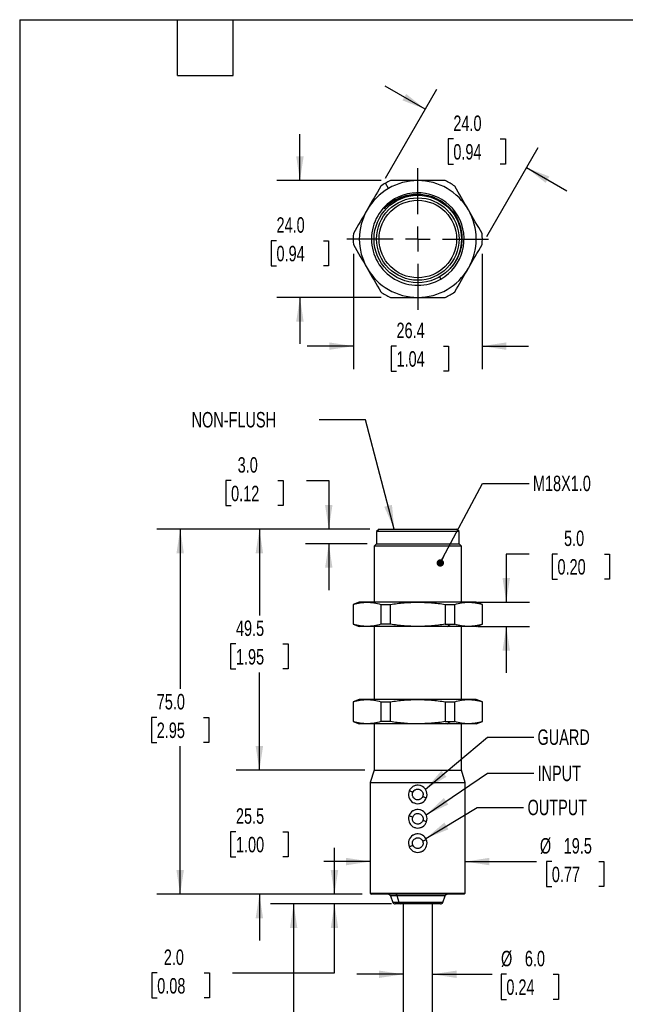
# Model space of a CAD drawing. Header units: millimetres. Extents: x 10 to 410, y 10 to 314.
# Tile 2 of 8: x 10 to 134, y 112 to 314. Entities that reach past the tile are written whole.
import ezdxf

# ---------------------------------------------------------------- set-up
doc = ezdxf.new("R2010")
doc.units = ezdxf.units.MM
doc.header["$LTSCALE"] = 1.5
doc.linetypes.add('CENTERX2', pattern=[20.32, 12.7, -2.54, 2.54, -2.54])
doc.layers.add('CENTER', color=40, linetype='CENTERX2')
doc.layers.add('DIMENSIONS', color=140, linetype='Continuous', lineweight=25)
doc.layers.add('TEXT', color=140, linetype='Continuous', lineweight=25)
doc.styles.add('SLDTEXTSTYLE0', font='TXT', dxfattribs={"width": 0.7})
doc.dimstyles.new('SLDDIMSTYLE0', dxfattribs={"dimtxt": 3.237012, "dimasz": 4.953, "dimexe": 0, "dimexo": 0.0625, "dimgap": 0.809253, "dimtad": 0, "dimtih": 1, "dimtoh": 1, "dimrnd": 1e-09, "dimzin": 4, "dimdsep": 46, "dimtxsty": 'SLDTEXTSTYLE0', "dimsah": 1, "dimcen": 0.09, "dimadec": 0, "dimazin": 1, "dimtfac": 1, "dimtmove": 0, "dimatfit": 0, "dimfxl": 0, "dimfrac": 2, "dimtolj": 1, "dimtzin": 12, "dimarcsym": 0})
doc.dimstyles.new('SLDDIMSTYLE1', dxfattribs={"dimtxt": 3.237012, "dimasz": 4.953, "dimexe": 0, "dimexo": 0.0625, "dimgap": 0.809253, "dimtad": 0, "dimtih": 1, "dimtoh": 1, "dimrnd": 1e-09, "dimzin": 12, "dimdsep": 46, "dimtxsty": 'SLDTEXTSTYLE0', "dimsah": 1, "dimcen": 0.09, "dimadec": 0, "dimazin": 3, "dimtfac": 1, "dimtmove": 0, "dimatfit": 0, "dimfxl": 0, "dimfrac": 2, "dimtolj": 1, "dimtzin": 12, "dimarcsym": 0})
doc.dimstyles.new('SLDDIMSTYLE2', dxfattribs={"dimtxt": 3.237012, "dimasz": 4.953, "dimexe": 0, "dimexo": 0.0625, "dimgap": 0.809253, "dimtad": 0, "dimtih": 1, "dimtoh": 1, "dimrnd": 1e-09, "dimzin": 12, "dimdsep": 46, "dimtxsty": 'SLDTEXTSTYLE0', "dimsah": 1, "dimcen": 0.09, "dimadec": 0, "dimazin": 3, "dimtfac": 1, "dimtofl": 0, "dimtmove": 0, "dimatfit": 3, "dimfxl": 0, "dimfrac": 2, "dimtolj": 1, "dimtzin": 12, "dimarcsym": 0})
doc.dimstyles.new('SLDDIMSTYLE3', dxfattribs={"dimtxt": 3.237012, "dimasz": 4.953, "dimexe": 0, "dimexo": 0.0625, "dimgap": 0.809253, "dimtad": 0, "dimtih": 1, "dimtoh": 1, "dimrnd": 1e-09, "dimzin": 4, "dimdsep": 46, "dimtxsty": 'SLDTEXTSTYLE0', "dimsah": 1, "dimcen": 0.09, "dimadec": 0, "dimazin": 1, "dimtfac": 1, "dimtofl": 0, "dimtmove": 0, "dimatfit": 3, "dimfxl": 0, "dimfrac": 2, "dimtolj": 1, "dimtzin": 12, "dimarcsym": 0})
doc.dimstyles.new('SLDDIMSTYLE4', dxfattribs={"dimtxt": 0.18, "dimasz": 4.953, "dimexe": 0, "dimexo": 0.0625, "dimgap": 0, "dimtad": 0, "dimtih": 1, "dimtoh": 1, "dimdec": 0, "dimrnd": 1e-09, "dimzin": 0, "dimdsep": 46, "dimtxsty": 'Standard', "dimsah": 1, "dimcen": 0.09, "dimadec": 0, "dimazin": 0, "dimtfac": 4.953, "dimtdec": 0, "dimtofl": 0, "dimtmove": 0, "dimatfit": 3, "dimfxl": 0, "dimfrac": 2, "dimtolj": 1, "dimtzin": 0, "dimarcsym": 0})
doc.dimstyles.new('SLDDIMSTYLE5', dxfattribs={"dimtxt": 0.18, "dimasz": 1.524, "dimexe": 0, "dimexo": 0.0625, "dimgap": 0, "dimtad": 0, "dimtih": 1, "dimtoh": 1, "dimdec": 0, "dimrnd": 1e-09, "dimzin": 0, "dimdsep": 46, "dimtxsty": 'Standard', "dimblk1": 'DOT', "dimblk2": 'DOT', "dimsah": 1, "dimcen": 0.09, "dimadec": 0, "dimazin": 0, "dimtfac": 1.524, "dimtdec": 0, "dimtofl": 0, "dimtmove": 0, "dimatfit": 3, "dimldrblk": 'DOT', "dimfxl": 0, "dimfrac": 2, "dimtolj": 1, "dimtzin": 0, "dimarcsym": 0})

# ---------------------------------------------------------------- blocks, each defined once
blk = doc.blocks.new('_D')
at = {"layer": 'DIMENSIONS'}
for p, q in [((52.91, 219.64), (51.82, 219.64)), ((51.82, 219.64), (51.82, 214.5)), ((62.53, 219.64), (63.62, 219.64)), ((63.62, 219.64), (63.62, 214.5)), ((68.37, 219.64), (72.96, 219.64)), ((72.96, 219.64), (72.96, 209.68)), ((51.82, 214.5), (52.91, 214.5)), ((63.62, 214.5), (62.53, 214.5)), ((81.37, 209.68), (68.2, 209.68)), ((80.86, 206.68), (68.2, 206.68)), ((72.96, 206.68), (72.96, 197.16))]:
    blk.add_line(p, q, dxfattribs=at)
for points in [[(72.96, 209.68), (73.72, 214.63), (72.2, 214.63)], [(72.96, 206.68), (72.2, 201.73), (73.72, 201.73)]]:
    blk.add_solid(points, dxfattribs=at)
at = {"layer": 'DIMENSIONS', "char_height": 3.175, "attachment_point": 1, "style": 'SLDTEXTSTYLE0'}
for s, insert in [('3.0', (54.26, 224.46)), ('0.12', (52.91, 218.59))]:
    blk.add_mtext(s, dxfattribs=dict(at, insert=insert))
blk = doc.blocks.new('_D_1')
at = {"layer": 'DIMENSIONS'}
for p, q in [((114.06, 204.57), (109.39, 204.57)), ((109.39, 204.57), (109.39, 194.68)), ((119.9, 204.57), (118.81, 204.57)), ((118.81, 204.57), (118.81, 199.43)), ((129.52, 204.57), (130.61, 204.57)), ((130.61, 204.57), (130.61, 199.43)), ((118.81, 199.43), (119.9, 199.43)), ((130.61, 199.43), (129.52, 199.43)), ((103.53, 194.68), (114.15, 194.68)), ((103.53, 189.68), (114.15, 189.68)), ((109.39, 189.68), (109.39, 180.16))]:
    blk.add_line(p, q, dxfattribs=at)
for points in [[(109.39, 194.68), (110.15, 199.63), (108.62, 199.63)], [(109.39, 189.68), (108.62, 184.73), (110.15, 184.73)]]:
    blk.add_solid(points, dxfattribs=at)
at = {"layer": 'DIMENSIONS', "char_height": 3.175, "attachment_point": 1, "style": 'SLDTEXTSTYLE0'}
for s, insert in [('5.0', (121.25, 209.39)), ('0.20', (119.9, 203.52))]:
    blk.add_mtext(s, dxfattribs=dict(at, insert=insert))
blk = doc.blocks.new('_D_2')
at = {"layer": 'DIMENSIONS'}
for p, q in [((81.48, 141.39), (71.95, 141.39)), ((100.98, 141.39), (115.57, 141.39)), ((118.74, 141.39), (117.65, 141.39)), ((117.65, 141.39), (117.65, 136.25)), ((128.36, 141.39), (129.44, 141.39)), ((129.44, 141.39), (129.44, 136.25)), ((117.65, 136.25), (118.74, 136.25)), ((129.44, 136.25), (128.36, 136.25))]:
    blk.add_line(p, q, dxfattribs=at)
for points in [[(81.48, 141.39), (76.52, 142.16), (76.52, 140.63)], [(100.98, 141.39), (105.93, 140.63), (105.93, 142.16)]]:
    blk.add_solid(points, dxfattribs=at)
at = {"layer": 'DIMENSIONS', "char_height": 3.175, "attachment_point": 1, "style": 'SLDTEXTSTYLE0'}
for s, insert in [('%%c', (116.29, 146.21)), ('19.5', (121.18, 146.21)), ('0.77', (118.74, 140.34))]:
    blk.add_mtext(s, dxfattribs=dict(at, insert=insert))
blk = doc.blocks.new('_D_3')
at = {"layer": 'DIMENSIONS'}
for p, q in [((88.23, 118.24), (78.7, 118.24)), ((94.23, 118.24), (106.51, 118.24)), ((109.41, 118.24), (108.33, 118.24)), ((108.33, 118.24), (108.33, 113.09)), ((119.03, 118.24), (120.12, 118.24)), ((120.12, 118.24), (120.12, 113.09)), ((108.33, 113.09), (109.41, 113.09)), ((120.12, 113.09), (119.03, 113.09))]:
    blk.add_line(p, q, dxfattribs=at)
for points in [[(88.23, 118.24), (83.27, 119), (83.27, 117.48)], [(94.23, 118.24), (99.18, 117.48), (99.18, 119)]]:
    blk.add_solid(points, dxfattribs=at)
at = {"layer": 'DIMENSIONS', "char_height": 3.175, "attachment_point": 1, "style": 'SLDTEXTSTYLE0'}
for s, insert in [('%%c', (108.31, 123.06)), ('6.0', (113.2, 123.06)), ('0.24', (109.41, 117.19))]:
    blk.add_mtext(s, dxfattribs=dict(at, insert=insert))
blk = doc.blocks.new('_D_4')
at = {"layer": 'DIMENSIONS'}
for p, q in [((81.37, 209.68), (53.95, 209.68)), ((58.72, 209.68), (58.72, 191.96)), ((53.91, 186.09), (52.82, 186.09)), ((52.82, 186.09), (52.82, 180.95)), ((63.53, 186.09), (64.61, 186.09)), ((64.61, 186.09), (64.61, 180.95)), ((52.82, 180.95), (53.91, 180.95)), ((58.72, 160.16), (58.72, 180.22)), ((64.61, 180.95), (63.53, 180.95)), ((80.35, 160.16), (53.95, 160.16))]:
    blk.add_line(p, q, dxfattribs=at)
for points in [[(58.72, 209.68), (57.95, 204.73), (59.48, 204.73)], [(58.72, 160.16), (59.48, 165.11), (57.95, 165.11)]]:
    blk.add_solid(points, dxfattribs=at)
at = {"layer": 'DIMENSIONS', "char_height": 3.175, "attachment_point": 1, "style": 'SLDTEXTSTYLE0'}
for s, insert in [('49.5', (53.91, 190.91)), ('1.95', (53.91, 185.04))]:
    blk.add_mtext(s, dxfattribs=dict(at, insert=insert))
blk = doc.blocks.new('_D_5')
at = {"layer": 'DIMENSIONS'}
for p, q in [((58.72, 160.16), (58.72, 169.68)), ((80.35, 160.16), (53.95, 160.16)), ((53.91, 147.52), (52.82, 147.52)), ((52.82, 147.52), (52.82, 142.38)), ((63.53, 147.52), (64.61, 147.52)), ((64.61, 147.52), (64.61, 142.38)), ((52.82, 142.38), (53.91, 142.38)), ((64.61, 142.38), (63.53, 142.38)), ((79.83, 134.68), (53.95, 134.68)), ((58.72, 134.68), (58.72, 125.16))]:
    blk.add_line(p, q, dxfattribs=at)
for points in [[(58.72, 160.16), (59.48, 165.11), (57.95, 165.11)], [(58.72, 134.68), (57.95, 129.73), (59.48, 129.73)]]:
    blk.add_solid(points, dxfattribs=at)
at = {"layer": 'DIMENSIONS', "char_height": 3.175, "attachment_point": 1, "style": 'SLDTEXTSTYLE0'}
for s, insert in [('25.5', (53.91, 152.34)), ('1.00', (53.91, 146.47))]:
    blk.add_mtext(s, dxfattribs=dict(at, insert=insert))
blk = doc.blocks.new('_D_6')
at = {"layer": 'DIMENSIONS'}
for p, q in [((74.13, 134.68), (74.13, 144.21)), ((79.83, 134.68), (69.37, 134.68)), ((85.84, 132.68), (69.37, 132.68)), ((74.13, 118.51), (74.13, 132.68)), ((37.75, 118.51), (36.66, 118.51)), ((36.66, 118.51), (36.66, 113.37)), ((47.37, 118.51), (48.46, 118.51)), ((48.46, 118.51), (48.46, 113.37)), ((53.2, 118.51), (74.13, 118.51)), ((36.66, 113.37), (37.75, 113.37)), ((48.46, 113.37), (47.37, 113.37))]:
    blk.add_line(p, q, dxfattribs=at)
for points in [[(74.13, 134.68), (74.89, 139.63), (73.37, 139.63)], [(74.13, 132.68), (73.37, 127.73), (74.89, 127.73)]]:
    blk.add_solid(points, dxfattribs=at)
at = {"layer": 'DIMENSIONS', "char_height": 3.175, "attachment_point": 1, "style": 'SLDTEXTSTYLE0'}
for s, insert in [('2.0', (39.1, 123.33)), ('0.08', (37.75, 117.46))]:
    blk.add_mtext(s, dxfattribs=dict(at, insert=insert))
blk = doc.blocks.new('_D_7')
at = {"layer": 'DIMENSIONS'}
for p, q in [((81.37, 209.68), (37.7, 209.68)), ((42.46, 209.68), (42.46, 176.87)), ((37.65, 171), (36.56, 171)), ((36.56, 171), (36.56, 165.86)), ((47.27, 171), (48.36, 171)), ((48.36, 171), (48.36, 165.86)), ((36.56, 165.86), (37.65, 165.86)), ((48.36, 165.86), (47.27, 165.86)), ((42.46, 134.68), (42.46, 165.13)), ((79.83, 134.68), (37.7, 134.68))]:
    blk.add_line(p, q, dxfattribs=at)
for points in [[(42.46, 209.68), (41.7, 204.73), (43.22, 204.73)], [(42.46, 134.68), (43.22, 139.63), (41.7, 139.63)]]:
    blk.add_solid(points, dxfattribs=at)
at = {"layer": 'DIMENSIONS', "char_height": 3.175, "attachment_point": 1, "style": 'SLDTEXTSTYLE0'}
for s, insert in [('75.0', (37.65, 175.82)), ('2.95', (37.65, 169.95))]:
    blk.add_mtext(s, dxfattribs=dict(at, insert=insert))
blk = doc.blocks.new('_D_8')
at = {"layer": 'DIMENSIONS'}
for p, q in [((85.84, 132.68), (60.99, 132.68)), ((65.75, 132.68), (65.75, 100.26)), ((65.75, 74.29), (65.75, 89.97)), ((63.63, 71.12), (67.87, 73.23)), ((67.87, 73.23), (65.75, 74.29)), ((65.75, 70.06), (63.63, 71.12)), ((65.75, 49.24), (65.75, 70.06)), ((86.32, 49.24), (60.99, 49.24))]:
    blk.add_line(p, q, dxfattribs=at)
for points in [[(65.75, 132.68), (64.99, 127.73), (66.51, 127.73)], [(65.75, 49.24), (66.51, 54.19), (64.99, 54.19)]]:
    blk.add_solid(points, dxfattribs=at)
at = {"layer": 'DIMENSIONS', "char_height": 3.175, "attachment_point": 1, "style": 'SLDTEXTSTYLE0'}
for s, insert in [('9.8IN / 250MM', (49.75, 99.2)), ('CABLE LENGTH', (49.48, 94.06))]:
    blk.add_mtext(s, dxfattribs=dict(at, insert=insert))
blk = doc.blocks.new('_Dot')
at = {"color": 0, "linetype": 'ByBlock', "lineweight": -2}
blk.add_line((-0.5, 0), (-1, 0), dxfattribs=at)
at = {"color": 0, "linetype": 'ByBlock', "const_width": 0.5}
blk.add_lwpolyline([(-0.25, 0, 1), (0.25, 0, 1)], format="xyb", close=True, dxfattribs=at)
blk = doc.blocks.new('_D_9')
at = {"layer": 'DIMENSIONS'}
for p, q in [((92.76, 295.93), (84.51, 300.69)), ((84.6, 281.79), (95.14, 300.06)), ((98.53, 289.82), (97.44, 289.82)), ((97.44, 289.82), (97.44, 284.68)), ((108.15, 289.82), (109.24, 289.82)), ((109.24, 289.82), (109.24, 284.68)), ((105.38, 269.79), (115.93, 288.06)), ((97.44, 284.68), (98.53, 284.68)), ((109.24, 284.68), (108.15, 284.68)), ((113.55, 283.93), (121.8, 279.17))]:
    blk.add_line(p, q, dxfattribs=at)
for points in [[(92.76, 295.93), (88.85, 299.07), (88.09, 297.75)], [(113.55, 283.93), (117.46, 280.8), (118.22, 282.12)]]:
    blk.add_solid(points, dxfattribs=at)
at = {"layer": 'DIMENSIONS', "char_height": 3.175, "attachment_point": 1, "style": 'SLDTEXTSTYLE0'}
for s, insert in [('24.0', (98.53, 294.64)), ('0.94', (98.53, 288.77))]:
    blk.add_mtext(s, dxfattribs=dict(at, insert=insert))
blk = doc.blocks.new('_D_10')
at = {"layer": 'DIMENSIONS'}
for p, q in [((67.04, 281.27), (67.04, 290.8)), ((83.7, 281.27), (62.27, 281.27)), ((62.23, 268.92), (61.14, 268.92)), ((61.14, 268.92), (61.14, 263.78)), ((71.85, 268.92), (72.93, 268.92)), ((72.93, 268.92), (72.93, 263.78)), ((61.14, 263.78), (62.23, 263.78)), ((72.93, 263.78), (71.85, 263.78)), ((83.7, 257.27), (62.27, 257.27)), ((67.04, 257.27), (67.04, 247.75))]:
    blk.add_line(p, q, dxfattribs=at)
for points in [[(67.04, 281.27), (67.8, 286.23), (66.28, 286.23)], [(67.04, 257.27), (66.28, 252.32), (67.8, 252.32)]]:
    blk.add_solid(points, dxfattribs=at)
at = {"layer": 'DIMENSIONS', "char_height": 3.175, "attachment_point": 1, "style": 'SLDTEXTSTYLE0'}
for s, insert in [('24.0', (62.23, 273.74)), ('0.94', (62.23, 267.87))]:
    blk.add_mtext(s, dxfattribs=dict(at, insert=insert))
blk = doc.blocks.new('_D_11')
at = {"layer": 'DIMENSIONS'}
for p, q in [((78.03, 266.23), (78.03, 242.51)), ((104.43, 266.23), (104.43, 242.51)), ((78.03, 247.27), (68.5, 247.27)), ((86.86, 247.27), (85.77, 247.27)), ((85.77, 247.27), (85.77, 242.12)), ((96.48, 247.27), (97.56, 247.27)), ((97.56, 247.27), (97.56, 242.12)), ((104.43, 247.27), (113.95, 247.27)), ((85.77, 242.12), (86.86, 242.12)), ((97.56, 242.12), (96.48, 242.12))]:
    blk.add_line(p, q, dxfattribs=at)
for points in [[(78.03, 247.27), (73.07, 248.03), (73.07, 246.51)], [(104.43, 247.27), (109.38, 246.51), (109.38, 248.03)]]:
    blk.add_solid(points, dxfattribs=at)
at = {"layer": 'DIMENSIONS', "char_height": 3.175, "attachment_point": 1, "style": 'SLDTEXTSTYLE0'}
for s, insert in [('26.4', (86.86, 252.09)), ('1.04', (86.86, 246.22))]:
    blk.add_mtext(s, dxfattribs=dict(at, insert=insert))
blk = doc.blocks.new('SW_CENTERMARKSYMBOL_0')
at = {"layer": 'CENTER', "color": 0}
for p, q in [((0, 5.08), (0, 14.54)), ((0, 0), (0, 2.54)), ((-5.08, 0), (-14.54, 0)), ((0, 0), (-2.54, 0)), ((0, 0), (0, -2.54)), ((0, 0), (2.54, 0)), ((5.08, 0), (14.54, 0)), ((0, -5.08), (0, -14.54))]:
    blk.add_line(p, q, dxfattribs=at)

msp = doc.modelspace()

# ---------------------------------------------------------------- linework, layer by layer
for p, q in [((85.228, 279.667), (84.603, 280.749)), ((86.478, 277.502), (86.594, 277.301)), ((86.637, 277.226), (86.741, 277.046)), ((95.715, 261.503), (95.978, 261.047)), ((83.27, 209.68), (82.762, 209.172)), ((82.762, 209.172), (82.762, 206.68)), ((99.693, 209.172), (82.762, 209.172)), ((83.27, 209.68), (99.185, 209.68)), ((99.693, 209.172), (99.185, 209.68)), ((99.693, 206.68), (99.693, 209.172)), ((82.762, 206.68), (82.254, 206.172)), ((82.762, 206.68), (99.693, 206.68)), ((100.201, 206.172), (99.693, 206.68)), ((82.254, 206.172), (82.254, 194.68)), ((100.201, 206.172), (82.254, 206.172)), ((100.201, 194.68), (100.201, 206.172)), ((79.228, 194.68), (77.978, 194.225)), ((77.978, 194.225), (77.978, 190.135)), ((77.978, 194.225), (78.026, 194.225)), ((78.026, 190.135), (78.026, 194.225)), ((80.835, 194.68), (79.228, 194.68)), ((91.228, 194.68), (80.835, 194.68)), ((83.644, 194.225), (83.644, 190.135)), ((83.644, 194.225), (85.61, 194.225)), ((85.61, 190.135), (85.61, 194.225)), ((101.62, 194.68), (91.228, 194.68)), ((96.846, 194.225), (96.846, 190.135)), ((96.846, 194.225), (98.811, 194.225)), ((98.811, 190.135), (98.811, 194.225)), ((103.228, 194.68), (101.62, 194.68)), ((104.478, 194.225), (103.228, 194.68)), ((104.429, 194.225), (104.429, 190.135)), ((104.429, 194.225), (104.478, 194.225)), ((104.478, 190.135), (104.478, 194.225)), ((77.978, 190.135), (79.228, 189.68)), ((78.026, 190.135), (77.978, 190.135)), ((85.61, 190.135), (83.644, 190.135)), ((96.846, 190.135), (97.853, 190.135)), ((97.228, 189.68), (97.853, 190.135)), ((97.853, 190.135), (98.811, 190.135)), ((103.228, 189.68), (104.478, 190.135)), ((104.478, 190.135), (104.429, 190.135)), ((80.835, 189.68), (79.228, 189.68)), ((91.228, 189.68), (80.835, 189.68)), ((82.254, 189.68), (82.254, 174.68)), ((97.228, 189.68), (91.228, 189.68)), ((101.62, 189.68), (97.228, 189.68)), ((100.201, 174.68), (100.201, 189.68)), ((103.228, 189.68), (101.62, 189.68)), ((79.228, 174.68), (77.978, 174.225)), ((77.978, 174.225), (77.978, 170.135)), ((77.978, 174.225), (78.026, 174.225)), ((78.026, 170.135), (78.026, 174.225)), ((80.835, 174.68), (79.228, 174.68)), ((91.228, 174.68), (80.835, 174.68)), ((83.644, 174.225), (83.644, 170.135)), ((83.644, 174.225), (85.61, 174.225)), ((85.61, 170.135), (85.61, 174.225)), ((101.62, 174.68), (91.228, 174.68)), ((96.846, 174.225), (96.846, 170.135)), ((96.846, 174.225), (98.811, 174.225)), ((98.811, 170.135), (98.811, 174.225)), ((103.228, 174.68), (101.62, 174.68)), ((104.478, 174.225), (103.228, 174.68)), ((104.429, 174.225), (104.429, 170.135)), ((104.429, 174.225), (104.478, 174.225)), ((104.478, 170.135), (104.478, 174.225)), ((77.978, 170.135), (79.228, 169.68)), ((78.026, 170.135), (77.978, 170.135)), ((85.61, 170.135), (83.644, 170.135)), ((96.846, 170.135), (97.853, 170.135)), ((97.228, 169.68), (97.853, 170.135)), ((97.853, 170.135), (98.811, 170.135)), ((103.228, 169.68), (104.478, 170.135)), ((104.478, 170.135), (104.429, 170.135)), ((80.835, 169.68), (79.228, 169.68)), ((91.228, 169.68), (80.835, 169.68)), ((82.254, 169.68), (82.254, 160.16)), ((97.228, 169.68), (91.228, 169.68)), ((101.62, 169.68), (97.228, 169.68)), ((100.201, 160.16), (100.201, 169.68)), ((103.228, 169.68), (101.62, 169.68)), ((82.254, 160.16), (81.478, 157.62)), ((82.254, 160.16), (100.201, 160.16)), ((100.978, 157.62), (100.201, 160.16)), ((81.478, 157.62), (81.478, 134.934)), ((81.478, 157.62), (100.978, 157.62)), ((100.978, 134.934), (100.978, 157.62)), ((81.478, 134.934), (81.732, 134.68)), ((81.478, 134.934), (100.978, 134.934)), ((100.724, 134.68), (81.732, 134.68)), ((85.599, 134.356), (86.106, 133.005)), ((87.01, 134.356), (85.599, 134.356)), ((87.389, 133.005), (87.01, 134.356)), ((96.856, 134.356), (87.01, 134.356)), ((96.349, 133.005), (96.856, 134.356)), ((100.724, 134.68), (100.978, 134.934)), ((87.389, 133.005), (86.106, 133.005)), ((87.74, 132.68), (86.595, 132.68)), ((96.349, 133.005), (87.389, 133.005)), ((88.228, 132.68), (88.228, 99.486)), ((94.228, 99.486), (94.228, 132.68))]:
    msp.add_line(p, q)
at = {"flags": 128}
for points in [[(90.221, 155.622), (90.078, 155.685), (89.94, 155.745), (89.814, 155.801), (89.703, 155.85), (89.611, 155.89), (89.544, 155.919), (89.502, 155.938), (89.488, 155.944)], [(92.968, 154.416), (92.953, 154.423), (92.912, 154.441), (92.844, 154.471), (92.753, 154.511), (92.642, 154.559), (92.515, 154.615), (92.378, 154.675), (92.235, 154.738)], [(90.184, 150.528), (90.036, 150.578), (89.894, 150.625), (89.763, 150.669), (89.648, 150.707), (89.553, 150.739), (89.483, 150.762), (89.44, 150.776), (89.425, 150.781)], [(93.03, 149.579), (93.016, 149.584), (92.972, 149.598), (92.902, 149.622), (92.808, 149.653), (92.693, 149.692), (92.562, 149.735), (92.419, 149.783), (92.271, 149.832)], [(92.241, 145.607), (92.385, 145.668), (92.524, 145.726), (92.651, 145.78), (92.763, 145.827), (92.854, 145.865), (92.923, 145.894), (92.965, 145.912), (92.979, 145.918)], [(89.477, 144.442), (89.491, 144.448), (89.533, 144.466), (89.601, 144.495), (89.693, 144.533), (89.804, 144.581), (89.932, 144.634), (90.07, 144.692), (90.214, 144.753)]]:
    msp.add_lwpolyline(points, dxfattribs=at)
for radius in [8.973, 8.465, 7.957]:
    msp.add_circle((91.228, 269.274), radius)
for centre, radius, start, end in [((91.228, 269.274), 13.25, 115.08763, 120), ((91.228, 269.274), 12, 90, 120), ((91.228, 269.274), 12, 30, 90), ((91.228, 269.274), 13.25, 55.08763, 64.91237), ((91.228, 269.274), 12, 120, 150), ((91.228, 269.274), 13.25, 120, 124.91237), ((91.228, 269.274), 9.5, 120, 300), ((91.228, 269.274), 9.5, 300, 120), ((91.228, 269.274), 12, 150, 210), ((91.228, 269.274), 12, 330, 30), ((91.228, 269.274), 13.25, 175.08763, 184.91237), ((91.228, 269.274), 13.25, 355.08763, 4.91237), ((91.228, 269.274), 12, 210, 270), ((91.228, 269.274), 12, 270, 330), ((91.228, 269.274), 13.25, 235.08763, 244.91237), ((91.228, 269.274), 13.25, 295.08763, 304.91237), ((91.228, 155.18), 1.9, 156.29812, 238.73286), ((91.228, 155.18), 1.9, 121.26699, 156.29821), ((91.228, 155.18), 1.9, 336.29807, 58.7329), ((91.228, 155.18), 1.9, 301.26723, 336.29797), ((91.228, 150.18), 1.9, 121.2671, 161.55609), ((91.228, 150.18), 1.9, 341.55612, 58.7329), ((91.228, 150.18), 1.9, 161.55614, 238.73287), ((91.228, 150.18), 1.9, 301.26719, 341.55605), ((91.228, 145.18), 1.9, 121.26711, 202.84565), ((91.228, 145.18), 1.9, 22.84575, 58.73281), ((91.228, 145.18), 1.9, 301.26712, 22.84565), ((91.228, 145.18), 1.9, 202.84567, 238.73283), ((85.131, 134.18), 0.5, 20.55604, 90.00003), ((86.619, 134.285), 0.397, 10.27451, 84.20808), ((97.324, 134.18), 0.5, 89.99997, 159.44396), ((86.574, 133.18), 0.5, 200.55604, 269.99996), ((87.78, 133.075), 0.397, 190.27445, 264.20809), ((95.881, 133.18), 0.5, 270.00004, 339.44396)]:
    msp.add_arc(centre, radius, start, end)
for points in [[(91.228, 281.274), (89.343, 281.274), (87.471, 281.274), (85.61, 281.274)], [(96.846, 281.274), (94.984, 281.274), (93.113, 281.274), (91.228, 281.274)], [(83.644, 280.14), (82.714, 278.528), (81.778, 276.907), (80.835, 275.274)], [(101.62, 275.274), (100.678, 276.907), (99.742, 278.528), (98.811, 280.14)], [(80.835, 275.274), (79.893, 273.642), (78.957, 272.021), (78.026, 270.409)], [(104.429, 270.409), (103.498, 272.021), (102.563, 273.642), (101.62, 275.274)], [(78.026, 268.14), (78.957, 266.528), (79.893, 264.907), (80.835, 263.274)], [(101.62, 263.274), (102.563, 264.907), (103.498, 266.528), (104.429, 268.14)], [(80.835, 263.274), (81.778, 261.642), (82.714, 260.021), (83.644, 258.409)], [(98.811, 258.409), (99.742, 260.021), (100.678, 261.642), (101.62, 263.274)], [(85.61, 257.274), (87.471, 257.274), (89.343, 257.274), (91.228, 257.274)], [(91.228, 257.274), (93.113, 257.274), (94.984, 257.274), (96.846, 257.274)]]:
    msp.add_open_spline(points, degree=3)
for points, knots in [([(84.305, 275.484), (84.636, 275.846), (84.993, 276.178), (85.758, 276.785), (86.166, 277.06), (86.594, 277.301)], [0, 0, 0, 0, 0.5, 0.5, 1, 1, 1, 1]), ([(86.637, 277.226), (86.205, 276.998), (85.794, 276.739), (85.014, 276.157), (84.646, 275.834), (84.305, 275.484)], [0, 0, 0, 0, 0.5, 0.5, 1, 1, 1, 1]), ([(86.594, 277.301), (87.188, 277.59), (88.25, 278.106), (89.922, 278.451), (91.481, 278.529), (93.032, 278.334), (94.527, 277.888), (95.923, 277.191), (97.18, 276.275), (98.259, 275.159), (99.138, 273.884), (99.784, 272.476), (100.187, 270.984), (100.326, 269.451), (100.212, 267.919), (99.836, 266.431), (99.223, 265.024), (98.369, 263.759), (97.626, 262.922), (97.153, 262.549), (97.078, 262.489)], [0, 0, 0, 0, 0.0733749, 0.1311685, 0.1889621, 0.2467597, 0.3045542, 0.3622113, 0.4198684, 0.4771658, 0.5344632, 0.5917789, 0.6490944, 0.7059019, 0.7627094, 0.8195213, 0.87633, 0.9328077, 0.9892854, 1, 1, 1, 1]), ([(91.851, 278.198), (91.801, 278.208), (91.258, 278.309), (90.193, 278.268), (88.835, 278.074), (87.64, 277.709), (86.971, 277.387), (86.637, 277.226)], [0, 0, 0, 0, 0.02819247, 0.30740369, 0.58661491, 0.79330745, 1, 1, 1, 1]), ([(78.026, 194.225), (78.489, 194.355), (79.408, 194.613), (80.362, 194.658), (80.835, 194.68)], [0, 0, 0, 0, 0.5031596, 1, 1, 1, 1]), ([(80.835, 194.68), (81.306, 194.658), (82.26, 194.614), (83.179, 194.356), (83.644, 194.225)], [0, 0, 0, 0, 0.49388795, 1, 1, 1, 1]), ([(85.61, 194.225), (86.539, 194.355), (88.403, 194.615), (90.284, 194.659), (91.228, 194.68)], [0, 0, 0, 0, 0.49860101, 1, 1, 1, 1]), ([(91.228, 194.68), (92.166, 194.659), (94.047, 194.616), (95.911, 194.356), (96.846, 194.225)], [0, 0, 0, 0, 0.49843549, 1, 1, 1, 1]), ([(98.811, 194.225), (99.274, 194.355), (100.193, 194.613), (101.146, 194.658), (101.62, 194.68)], [0, 0, 0, 0, 0.50315972, 1, 1, 1, 1]), ([(101.62, 194.68), (102.091, 194.658), (103.045, 194.614), (103.964, 194.356), (104.429, 194.225)], [0, 0, 0, 0, 0.4938881, 1, 1, 1, 1]), ([(80.835, 189.68), (80.365, 189.702), (79.411, 189.747), (78.492, 190.005), (78.026, 190.135)], [0, 0, 0, 0, 0.4938881, 1, 1, 1, 1]), ([(83.644, 190.135), (83.182, 190.005), (82.263, 189.747), (81.309, 189.702), (80.835, 189.68)], [0, 0, 0, 0, 0.5031597, 1, 1, 1, 1]), ([(91.228, 189.68), (90.29, 189.702), (88.408, 189.744), (86.545, 190.005), (85.61, 190.135)], [0, 0, 0, 0, 0.4984355, 1, 1, 1, 1]), ([(96.846, 190.135), (95.917, 190.005), (94.053, 189.745), (92.171, 189.702), (91.228, 189.68)], [0, 0, 0, 0, 0.49860101, 1, 1, 1, 1]), ([(101.62, 189.68), (101.149, 189.702), (100.196, 189.747), (99.276, 190.005), (98.811, 190.135)], [0, 0, 0, 0, 0.49388795, 1, 1, 1, 1]), ([(104.429, 190.135), (103.967, 190.005), (103.047, 189.747), (102.094, 189.702), (101.62, 189.68)], [0, 0, 0, 0, 0.50315956, 1, 1, 1, 1]), ([(78.026, 174.225), (78.489, 174.355), (79.408, 174.613), (80.362, 174.658), (80.835, 174.68)], [0, 0, 0, 0, 0.5031596, 1, 1, 1, 1]), ([(80.835, 174.68), (81.306, 174.658), (82.26, 174.614), (83.179, 174.356), (83.644, 174.225)], [0, 0, 0, 0, 0.49388795, 1, 1, 1, 1]), ([(85.61, 174.225), (86.539, 174.355), (88.403, 174.615), (90.284, 174.659), (91.228, 174.68)], [0, 0, 0, 0, 0.49860101, 1, 1, 1, 1]), ([(91.228, 174.68), (92.166, 174.659), (94.047, 174.616), (95.911, 174.356), (96.846, 174.225)], [0, 0, 0, 0, 0.49843549, 1, 1, 1, 1]), ([(98.811, 174.225), (99.274, 174.355), (100.193, 174.613), (101.146, 174.658), (101.62, 174.68)], [0, 0, 0, 0, 0.50315972, 1, 1, 1, 1]), ([(101.62, 174.68), (102.091, 174.658), (103.045, 174.614), (103.964, 174.356), (104.429, 174.225)], [0, 0, 0, 0, 0.4938881, 1, 1, 1, 1]), ([(80.835, 169.68), (80.365, 169.702), (79.411, 169.747), (78.492, 170.005), (78.026, 170.135)], [0, 0, 0, 0, 0.4938881, 1, 1, 1, 1]), ([(83.644, 170.135), (83.182, 170.005), (82.263, 169.747), (81.309, 169.702), (80.835, 169.68)], [0, 0, 0, 0, 0.50315972, 1, 1, 1, 1]), ([(91.228, 169.68), (90.29, 169.702), (88.408, 169.744), (86.545, 170.005), (85.61, 170.135)], [0, 0, 0, 0, 0.4984355, 1, 1, 1, 1]), ([(96.846, 170.135), (95.917, 170.005), (94.053, 169.745), (92.171, 169.702), (91.228, 169.68)], [0, 0, 0, 0, 0.49860101, 1, 1, 1, 1]), ([(101.62, 169.68), (101.149, 169.702), (100.196, 169.747), (99.276, 170.005), (98.811, 170.135)], [0, 0, 0, 0, 0.49388795, 1, 1, 1, 1]), ([(104.429, 170.135), (103.967, 170.005), (103.047, 169.747), (102.094, 169.702), (101.62, 169.68)], [0, 0, 0, 0, 0.5031596, 1, 1, 1, 1]), ([(90.221, 155.622), (90.29, 155.743), (90.396, 155.93), (90.625, 156.109), (90.826, 156.212), (91.043, 156.273), (91.331, 156.291), (91.681, 156.212), (91.976, 156.008), (92.157, 155.784), (92.26, 155.582), (92.32, 155.365), (92.342, 155.075), (92.277, 154.871), (92.235, 154.738)], [0, 0, 0, 0, 0.1197213, 0.1849386, 0.25, 0.3152171, 0.3802785, 0.5, 0.6197215, 0.6849384, 0.75, 0.8152173, 0.8802788, 1, 1, 1, 1]), ([(92.214, 156.804), (92.023, 156.896), (91.641, 157.079), (90.995, 157.097), (90.525, 156.966), (90.292, 156.833), (90.242, 156.804)], [0, 0, 0, 0, 0.3044914, 0.6099154, 0.9161239, 1, 1, 1, 1]), ([(92.235, 154.738), (92.166, 154.617), (92.059, 154.431), (91.831, 154.251), (91.63, 154.148), (91.412, 154.088), (91.124, 154.069), (90.775, 154.148), (90.48, 154.352), (90.298, 154.577), (90.196, 154.778), (90.136, 154.995), (90.114, 155.285), (90.178, 155.49), (90.221, 155.622)], [0, 0, 0, 0, 0.1197217, 0.1849385, 0.2500002, 0.3152171, 0.3802785, 0.4999999, 0.6197213, 0.6849386, 0.7500002, 0.8152169, 0.8802784, 1, 1, 1, 1]), ([(90.242, 153.556), (90.432, 153.465), (90.814, 153.281), (91.461, 153.263), (91.93, 153.395), (92.164, 153.528), (92.214, 153.556)], [0, 0, 0, 0, 0.3044911, 0.6099153, 0.9161239, 1, 1, 1, 1]), ([(92.214, 151.804), (92.023, 151.896), (91.641, 152.079), (90.995, 152.097), (90.525, 151.966), (90.292, 151.833), (90.242, 151.804)], [0, 0, 0, 0, 0.30449125, 0.60991514, 0.9161235, 1, 1, 1, 1]), ([(92.271, 149.832), (92.213, 149.706), (92.124, 149.51), (91.913, 149.31), (91.723, 149.189), (91.512, 149.109), (91.227, 149.064), (90.871, 149.111), (90.559, 149.287), (90.358, 149.494), (90.237, 149.685), (90.157, 149.896), (90.109, 150.183), (90.155, 150.392), (90.184, 150.528)], [0, 0, 0, 0, 0.1197214, 0.1849384, 0.25, 0.3152169, 0.3802784, 0.4999998, 0.6197215, 0.6849383, 0.7499998, 0.8152172, 0.8802783, 1, 1, 1, 1]), ([(90.184, 150.528), (90.242, 150.655), (90.331, 150.85), (90.542, 151.05), (90.733, 151.171), (90.944, 151.251), (91.229, 151.296), (91.584, 151.249), (91.897, 151.073), (92.098, 150.866), (92.219, 150.675), (92.298, 150.464), (92.347, 150.178), (92.301, 149.968), (92.271, 149.832)], [0, 0, 0, 0, 0.1197214, 0.1849384, 0.2499999, 0.315217, 0.3802784, 0.4999998, 0.6197212, 0.6849384, 0.7499998, 0.8152167, 0.8802783, 1, 1, 1, 1]), ([(90.242, 148.556), (90.432, 148.465), (90.814, 148.281), (91.461, 148.263), (91.93, 148.395), (92.164, 148.528), (92.214, 148.556)], [0, 0, 0, 0, 0.3044913, 0.6099153, 0.9161239, 1, 1, 1, 1]), ([(90.214, 144.753), (90.174, 144.886), (90.112, 145.092), (90.139, 145.382), (90.202, 145.598), (90.308, 145.798), (90.492, 146.019), (90.79, 146.218), (91.141, 146.293), (91.429, 146.27), (91.646, 146.206), (91.845, 146.1), (92.07, 145.917), (92.174, 145.729), (92.241, 145.607)], [0, 0, 0, 0, 0.1197215, 0.1849385, 0.2499999, 0.3152171, 0.3802785, 0.4999999, 0.6197214, 0.6849385, 0.75, 0.815217, 0.8802784, 1, 1, 1, 1]), ([(92.214, 146.804), (92.023, 146.896), (91.641, 147.079), (90.995, 147.097), (90.525, 146.966), (90.292, 146.833), (90.242, 146.804)], [0, 0, 0, 0, 0.3044912, 0.6099153, 0.9161239, 1, 1, 1, 1]), ([(92.241, 145.607), (92.282, 145.474), (92.343, 145.268), (92.317, 144.979), (92.254, 144.762), (92.148, 144.563), (91.963, 144.341), (91.665, 144.142), (91.314, 144.068), (91.027, 144.09), (90.81, 144.154), (90.611, 144.26), (90.385, 144.443), (90.281, 144.631), (90.214, 144.753)], [0, 0, 0, 0, 0.1197215, 0.1849385, 0.2499999, 0.3152169, 0.3802785, 0.4999999, 0.6197214, 0.6849385, 0.7499999, 0.815217, 0.8802784, 1, 1, 1, 1]), ([(90.242, 143.556), (90.432, 143.465), (90.814, 143.281), (91.461, 143.263), (91.93, 143.395), (92.164, 143.528), (92.214, 143.556)], [0, 0, 0, 0, 0.3044912, 0.6099153, 0.9161239, 1, 1, 1, 1]), ([(95.861, 132.68), (95.865, 132.68), (95.926, 132.68), (95.677, 132.68), (95.567, 132.68), (95.273, 132.68), (94.869, 132.68), (94.271, 132.68), (93.573, 132.68), (92.769, 132.68), (91.882, 132.68), (90.944, 132.68), (90.161, 132.68), (89.554, 132.68), (89.015, 132.68), (88.413, 132.68), (87.953, 132.68), (87.74, 132.68)], [0, 0, 0, 0, 0.0014565, 0.0207938, 0.0388578, 0.0623943, 0.1198357, 0.1934652, 0.280327, 0.377658, 0.489465, 0.6070754, 0.7231873, 0.7779595, 0.8306834, 0.9215811, 1, 1, 1, 1])]:
    msp.add_open_spline(points, degree=3, knots=knots)
at = {"layer": 'TEXT'}
for p, q in [((9.525, 314.325), (409.575, 314.325)), ((9.525, 314.325), (9.525, 9.525)), ((41.91, 302.895), (41.91, 314.325)), ((53.34, 302.895), (53.34, 314.325)), ((41.91, 302.895), (53.34, 302.895))]:
    msp.add_line(p, q, dxfattribs=at)

# ---------------------------------------------------------------- block references
at = {"layer": 'CENTER'}
msp.add_blockref('SW_CENTERMARKSYMBOL_0', (91.228, 269.274), dxfattribs=at)

# ---------------------------------------------------------------- texts
at = {"layer": 'TEXT', "char_height": 3.175, "attachment_point": 1, "style": 'SLDTEXTSTYLE0'}
for s, insert in [('NON-FLUSH', (44.801, 233.742)), ('M18X1.0', (114.86, 220.659)), ('GUARD', (115.805, 168.535)), ('INPUT', (115.805, 161.093)), ('OUTPUT', (113.762, 154.098))]:
    msp.add_mtext(s, dxfattribs=dict(at, insert=insert))

# ---------------------------------------------------------------- dimensions: what is measured, and where the dimension line sits
at = {"layer": 'DIMENSIONS'}
for base, p1, p2, angle, dimstyle, picture, middle in [((113.547, 283.932), (83.644, 280.14), (104.429, 268.14), 330, 'SLDDIMSTYLE0', '_D_9', (103.341, 289.824)), ((67.037, 257.274), (85.61, 281.274), (85.61, 257.274), 90, 'SLDDIMSTYLE0', '_D_10', (67.037, 268.922)), ((72.961, 209.68), (82.762, 206.68), (83.27, 209.68), 90, 'SLDDIMSTYLE0', '_D', (72.961, 219.643)), ((42.459, 209.68), (81.732, 134.68), (83.27, 209.68), 90, 'SLDDIMSTYLE3', '_D_7', (42.459, 171.004)), ((58.717, 160.16), (83.27, 209.68), (82.254, 160.16), 90, 'SLDDIMSTYLE2', '_D_4', (58.717, 186.091)), ((109.387, 194.68), (101.62, 189.68), (101.62, 194.68), 90, 'SLDDIMSTYLE0', '_D_1', (109.387, 204.571)), ((58.717, 134.68), (82.254, 160.16), (81.732, 134.68), 90, 'SLDDIMSTYLE1', '_D_5', (58.717, 147.522)), ((74.133, 132.68), (81.732, 134.68), (87.74, 132.68), 90, 'SLDDIMSTYLE0', '_D_6', (74.133, 118.511))]:
    dim = msp.add_linear_dim(base=base, p1=p1, p2=p2, angle=angle, dimstyle=dimstyle, dxfattribs=at)
    dim.commit()
    dim.dimension.update_dxf_attribs({"geometry": picture, "text_midpoint": middle, "dimtype": 160})
dim = msp.add_linear_dim(base=(104.429, 247.268), p1=(78.026, 268.14), p2=(104.429, 268.14), dimstyle='SLDDIMSTYLE1', dxfattribs=at)
dim.commit()
dim.dimension.update_dxf_attribs({"geometry": '_D_11', "text_midpoint": (91.668, 247.268), "dimtype": 160})
for base, p1, p2, dimstyle, picture, middle in [((100.978, 141.394), (81.478, 134.934), (100.978, 134.934), 'SLDDIMSTYLE1', '_D_2', (123.546, 141.394)), ((94.228, 118.238), (88.228, 134.68), (94.228, 134.68), 'SLDDIMSTYLE0', '_D_3', (114.222, 118.238))]:
    dim = msp.add_linear_dim(base=base, p1=p1, p2=p2, text='%%c<>', dimstyle=dimstyle, dxfattribs=at)
    dim.commit()
    dim.dimension.update_dxf_attribs({"geometry": picture, "text_midpoint": middle, "dimtype": 160})
dim = msp.add_linear_dim(base=(65.751, 49.236), p1=(87.74, 132.68), p2=(88.228, 49.236), angle=90, text='9.8IN / 250MM\\PCABLE LENGTH', dimstyle='SLDDIMSTYLE2', dxfattribs=at)
dim.commit()
dim.dimension.update_dxf_attribs({"geometry": '_D_8', "text_midpoint": (65.751, 95.112), "dimtype": 160})

# ---------------------------------------------------------------- leaders
at = {"layer": 'TEXT'}
for points, dimstyle in [([(86.399, 209.68), (80.513, 232.14), (70.988, 232.14)], 'SLDDIMSTYLE4'), ([(95.853, 202.735), (104.536, 219.075), (114.061, 219.075)], 'SLDDIMSTYLE5'), ([(92.803, 156.243), (105.522, 166.939), (115.047, 166.939)], 'SLDDIMSTYLE4'), ([(92.944, 150.996), (105.522, 159.543), (115.047, 159.543)], 'SLDDIMSTYLE4'), ([(92.864, 146.146), (103.427, 152.518), (112.952, 152.518)], 'SLDDIMSTYLE4')]:
    msp.add_leader(points, dimstyle=dimstyle, dxfattribs=at)

doc.saveas('drawing.dxf')
